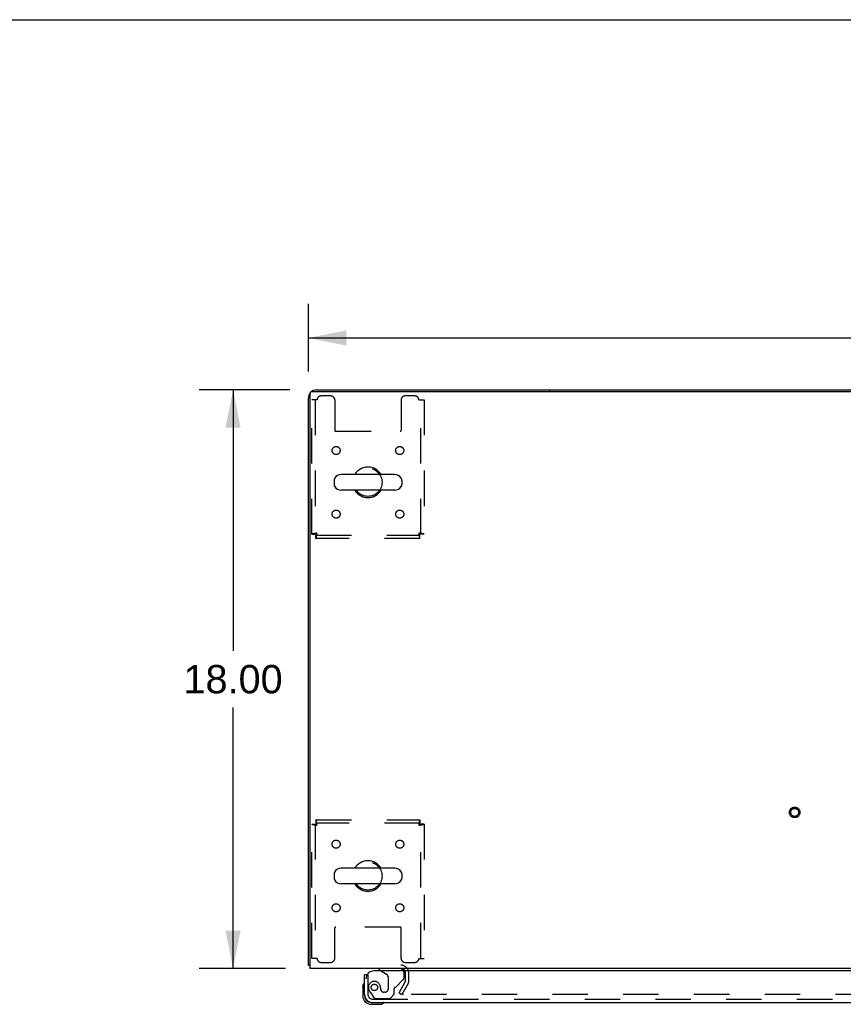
# Model space of a CAD drawing. Header units: inches. Extents: x 0 to 200, y 0 to 129.
# Tile 60 of 118: x 51 to 77, y 99 to 129. Entities that reach past the tile are written whole.
import ezdxf

# ---------------------------------------------------------------- set-up
doc = ezdxf.new("R2010")
doc.units = ezdxf.units.IN
doc.header["$LTSCALE"] = 11
doc.header["$MEASUREMENT"] = 0
doc.linetypes.add('HIDDEN', pattern=[0.2, 0.1, -0.1])
doc.layers.get('0').update_dxf_attribs({"linetype": 'CONTINUOUS'})
for name, color, linetype in [('DEFAULT_2', 8, 'HIDDEN'), ('DIMENSIONS', 7, 'CONTINUOUS'), ('DOOR_ASSEMBLY', 7, 'CONTINUOUS')]:
    doc.layers.add(name, color=color, linetype=linetype)
doc.styles.get("Standard").update_dxf_attribs({"font": 'arial.ttf'})
doc.dimstyles.new('DIMSTYLE_1', dxfattribs={"dimtxt": 0.882353, "dimasz": 1.176471, "dimexe": 0.09, "dimexo": 0.07, "dimgap": 0.0375, "dimtad": 0, "dimtih": 1, "dimtoh": 1, "dimzin": 4, "dimdsep": 46, "dimtxsty": 'Standard', "dimblk": '_FILLED', "dimblk1": '_FILLED', "dimblk2": '_FILLED', "dimcen": 0.09, "dimadec": 3, "dimazin": 1, "dimtfac": 1, "dimtdec": 3, "dimtofl": 0, "dimtmove": 0, "dimatfit": 3, "dimldrblk": '_FILLED', "dimfxl": 0, "dimtolj": 1, "dimtzin": 4, "dimarcsym": 0})

# ---------------------------------------------------------------- blocks, each defined once
blk = doc.blocks.new('_FILLED')
at = {"color": 0, "linetype": 'ByBlock'}
blk.add_solid([(0, 0), (-1, 0.2), (-1, -0.2)], dxfattribs=at)
blk = doc.blocks.new('*D1')
at = {"layer": 'DIMENSIONS', "color": 2, "linetype": 'Continuous'}
for p, q in [((60.202, 118.469), (60.202, 120.566)), ((100.452, 118.469), (100.452, 120.566)), ((60.202, 119.508), (78.344, 119.508)), ((100.452, 119.508), (82.309, 119.508))]:
    blk.add_line(p, q, dxfattribs=at)
at = {"layer": 'DIMENSIONS', "color": 2, "linetype": 'Continuous', "xscale": 1.1764705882, "yscale": 1.1764705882, "zscale": 1.1764705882, "rotation": 180}
blk.add_blockref('_FILLED', (60.202, 119.508), dxfattribs=at)
at = {"layer": 'DIMENSIONS', "color": 2, "linetype": 'Continuous', "xscale": 1.1764705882, "yscale": 1.1764705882, "zscale": 1.1764705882}
blk.add_blockref('_FILLED', (100.452, 119.508), dxfattribs=at)
at = {"layer": 'DIMENSIONS', "color": 2, "linetype": 'Continuous', "insert": (80.327, 119.949), "char_height": 0.8824, "width": 3.08332, "attachment_point": 2, "line_spacing_factor": 0.9}
blk.add_mtext('40.25', dxfattribs=at)
blk = doc.blocks.new('*D7')
at = {"layer": 'DIMENSIONS', "color": 2, "linetype": 'Continuous'}
for p, q in [((59.625, 117.892), (56.802, 117.892)), ((57.861, 117.892), (57.861, 109.774)), ((57.861, 99.892), (57.861, 108.01)), ((59.49, 99.892), (56.802, 99.892))]:
    blk.add_line(p, q, dxfattribs=at)
at = {"layer": 'DIMENSIONS', "color": 2, "linetype": 'Continuous', "xscale": 1.1764705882, "yscale": 1.1764705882, "zscale": 1.1764705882}
for p, rotation in [((57.861, 117.892), 90), ((57.861, 99.892), 270)]:
    blk.add_blockref('_FILLED', p, dxfattribs=dict(at, rotation=rotation))
at = {"layer": 'DIMENSIONS', "color": 2, "linetype": 'Continuous', "insert": (57.861, 109.333), "char_height": 0.8824, "width": 3.08332, "attachment_point": 2, "line_spacing_factor": 0.9}
blk.add_mtext('18.00', dxfattribs=at)

msp = doc.modelspace()

# ---------------------------------------------------------------- linework, layer by layer
at = {"color": 7, "linetype": 'Continuous'}
for p, q in [((0, 129.412), (200, 129.412)), ((67.702, 117.892), (67.702, 117.84)), ((67.702, 117.892), (92.952, 117.892)), ((62.887, 115.258), (61.224, 115.258)), ((61.002, 115.081), (61.002, 114.953)), ((63.11, 115.081), (63.11, 114.953)), ((62.887, 114.775), (61.224, 114.775)), ((62.887, 103.008), (61.224, 103.008)), ((61.002, 102.831), (61.002, 102.703)), ((63.11, 102.831), (63.11, 102.703)), ((62.887, 102.525), (61.224, 102.525)), ((60.254, 99.996), (60.202, 99.996))]:
    msp.add_line(p, q, dxfattribs=at)
at = {"color": 3, "linetype": 'Continuous'}
for p, q in [((60.254, 99.892), (60.254, 117.78)), ((60.314, 117.84), (100.34, 117.84)), ((60.448, 117.892), (67.702, 117.892)), ((60.202, 99.996), (60.202, 117.645)), ((100.4, 99.892), (60.254, 99.892))]:
    msp.add_line(p, q, dxfattribs=at)
for points in [[(60.229, 99.982), (60.226, 99.982), (60.222, 99.983), (60.219, 99.984), (60.217, 99.985), (60.214, 99.985), (60.212, 99.986), (60.209, 99.987), (60.207, 99.988), (60.206, 99.989), (60.205, 99.99), (60.203, 99.991), (60.203, 99.992), (60.202, 99.993), (60.202, 99.995), (60.202, 99.996)], [(60.254, 99.976), (60.251, 99.977), (60.248, 99.978), (60.244, 99.979), (60.24, 99.98), (60.236, 99.98), (60.229, 99.982)]]:
    msp.add_lwpolyline(points, dxfattribs=at)
for centre, radius, start, end in [((60.448, 117.645), 0.246, 140.5521, 180), ((60.314, 117.78), 0.06, 90, 180), ((60.448, 117.645), 0.246, 90, 129.447), ((63.08, 99.749), 0.142, 26.4775, 90)]:
    msp.add_arc(centre, radius, start, end, dxfattribs=at)
at = {"color": 7, "linetype": 'Continuous'}
for centre, radius, start, end in [((61.224, 115.017), 0.241, 90, 146.8152), ((62.056, 115.017), 0.475, 30.5571, 149.4429), ((62.887, 115.017), 0.241, 33.1848, 90), ((61.127, 115.081), 0.125, 146.8152, 180), ((61.127, 114.953), 0.125, 180, 213.1848), ((62.985, 115.081), 0.125, 0, 33.1848), ((62.985, 114.953), 0.125, 326.8152, 360), ((61.224, 115.017), 0.241, 213.1848, 270), ((62.056, 115.017), 0.475, 210.5571, 329.4429), ((62.887, 115.017), 0.241, 270, 326.8152), ((61.224, 102.767), 0.241, 90, 146.8152), ((62.056, 102.767), 0.475, 30.5571, 149.4429), ((62.887, 102.767), 0.241, 33.1848, 90), ((61.127, 102.831), 0.125, 146.8152, 180), ((61.127, 102.703), 0.125, 180, 213.1848), ((62.985, 102.831), 0.125, 0, 33.1848), ((62.985, 102.703), 0.125, 326.8152, 360), ((61.224, 102.767), 0.241, 213.1848, 270), ((62.056, 102.767), 0.475, 210.5571, 329.4429), ((62.887, 102.767), 0.241, 270, 326.8152)]:
    msp.add_arc(centre, radius, start, end, dxfattribs=at)
at = {"layer": 'DEFAULT_2', "color": 8, "linetype": 'HIDDEN'}
for p, q in [((60.899, 117.704), (60.598, 117.704)), ((63.514, 117.704), (63.212, 117.704)), ((60.306, 113.401), (60.306, 117.579)), ((60.473, 117.579), (60.306, 117.579)), ((60.41, 117.579), (60.41, 113.401)), ((61.024, 117.579), (61.024, 116.634)), ((63.087, 117.579), (63.087, 116.634)), ((63.639, 117.579), (63.806, 117.579)), ((63.702, 113.401), (63.702, 117.579)), ((63.806, 117.579), (63.806, 113.401)), ((61.054, 116.604), (63.057, 116.604)), ((60.306, 113.401), (60.41, 113.401)), ((60.44, 113.267), (60.44, 113.371)), ((60.44, 113.371), (63.672, 113.371)), ((63.672, 113.267), (63.672, 113.371)), ((63.806, 113.401), (63.702, 113.401)), ((63.672, 113.267), (60.44, 113.267)), ((60.44, 104.517), (60.44, 104.413)), ((60.44, 104.517), (63.672, 104.517)), ((63.672, 104.517), (63.672, 104.413)), ((60.306, 100.204), (60.306, 104.383)), ((60.306, 104.383), (60.41, 104.383)), ((60.41, 104.383), (60.41, 100.204)), ((63.672, 104.413), (60.44, 104.413)), ((63.702, 100.204), (63.702, 104.383)), ((63.806, 104.383), (63.702, 104.383)), ((63.806, 104.383), (63.806, 100.204)), ((61.024, 100.204), (61.024, 101.149)), ((63.057, 101.179), (61.054, 101.179)), ((63.087, 100.204), (63.087, 101.149)), ((60.473, 100.204), (60.306, 100.204)), ((63.639, 100.204), (63.806, 100.204)), ((60.598, 100.079), (60.899, 100.079)), ((63.212, 100.079), (63.514, 100.079)), ((63.223, 99.488), (63.223, 99.749)), ((63.327, 99.488), (63.327, 99.749)), ((63.022, 99.131), (63.218, 99.471)), ((63.308, 99.419), (63.112, 99.079)), ((63.022, 99.131), (63.112, 99.079)), ((97.495, 99.079), (63.158, 99.079))]:
    msp.add_line(p, q, dxfattribs=at)
for points in [[(60.473, 113.434), (60.454, 113.432), (60.435, 113.429), (60.417, 113.427), (60.4, 113.424), (60.384, 113.422), (60.368, 113.42), (60.354, 113.417), (60.342, 113.415), (60.331, 113.413), (60.322, 113.41), (60.315, 113.408), (60.31, 113.406), (60.307, 113.403), (60.306, 113.401)], [(60.473, 113.434), (60.465, 113.432), (60.459, 113.429), (60.452, 113.427), (60.445, 113.424), (60.439, 113.422), (60.433, 113.42), (60.428, 113.417), (60.423, 113.415), (60.419, 113.413), (60.416, 113.41), (60.413, 113.408), (60.411, 113.406), (60.41, 113.403), (60.41, 113.401)], [(60.44, 113.267), (60.442, 113.268), (60.444, 113.271), (60.447, 113.276), (60.449, 113.283), (60.451, 113.292), (60.454, 113.303), (60.456, 113.316), (60.458, 113.33), (60.461, 113.345), (60.463, 113.361), (60.465, 113.379), (60.468, 113.397), (60.47, 113.415), (60.473, 113.434)], [(60.44, 113.371), (60.442, 113.371), (60.444, 113.372), (60.447, 113.374), (60.449, 113.377), (60.451, 113.381), (60.454, 113.385), (60.456, 113.389), (60.458, 113.395), (60.461, 113.4), (60.463, 113.407), (60.465, 113.413), (60.468, 113.42), (60.47, 113.427), (60.473, 113.434)], [(63.702, 113.401), (63.701, 113.403), (63.7, 113.406), (63.698, 113.408), (63.695, 113.41), (63.692, 113.413), (63.688, 113.415), (63.683, 113.417), (63.678, 113.42), (63.672, 113.422), (63.666, 113.424), (63.659, 113.427), (63.653, 113.429), (63.646, 113.432), (63.639, 113.434)], [(63.639, 113.434), (63.641, 113.415), (63.643, 113.397), (63.646, 113.379), (63.648, 113.361), (63.65, 113.345), (63.653, 113.33), (63.655, 113.316), (63.657, 113.303), (63.66, 113.292), (63.662, 113.283), (63.664, 113.276), (63.667, 113.271), (63.669, 113.268), (63.672, 113.267)], [(63.806, 113.401), (63.804, 113.403), (63.801, 113.406), (63.796, 113.408), (63.789, 113.41), (63.78, 113.413), (63.769, 113.415), (63.757, 113.417), (63.743, 113.42), (63.727, 113.422), (63.711, 113.424), (63.694, 113.427), (63.676, 113.429), (63.657, 113.432), (63.639, 113.434)], [(63.639, 113.434), (63.641, 113.427), (63.643, 113.42), (63.646, 113.413), (63.648, 113.407), (63.65, 113.4), (63.653, 113.395), (63.655, 113.389), (63.657, 113.385), (63.66, 113.381), (63.662, 113.377), (63.664, 113.374), (63.667, 113.372), (63.669, 113.371), (63.672, 113.371)], [(60.473, 104.35), (60.47, 104.369), (60.468, 104.387), (60.465, 104.405), (60.463, 104.422), (60.461, 104.439), (60.458, 104.454), (60.456, 104.468), (60.454, 104.48), (60.451, 104.491), (60.449, 104.5), (60.447, 104.508), (60.444, 104.513), (60.442, 104.516), (60.44, 104.517)], [(63.672, 104.517), (63.669, 104.516), (63.667, 104.513), (63.664, 104.508), (63.662, 104.5), (63.66, 104.491), (63.657, 104.48), (63.655, 104.468), (63.653, 104.454), (63.65, 104.439), (63.648, 104.422), (63.646, 104.405), (63.643, 104.387), (63.641, 104.369), (63.639, 104.35)], [(60.306, 104.383), (60.307, 104.381), (60.31, 104.378), (60.315, 104.376), (60.322, 104.373), (60.331, 104.371), (60.342, 104.369), (60.354, 104.366), (60.368, 104.364), (60.384, 104.362), (60.4, 104.359), (60.417, 104.357), (60.435, 104.355), (60.454, 104.352), (60.473, 104.35)], [(60.41, 104.383), (60.41, 104.381), (60.411, 104.378), (60.413, 104.376), (60.416, 104.373), (60.419, 104.371), (60.423, 104.369), (60.428, 104.366), (60.433, 104.364), (60.439, 104.362), (60.445, 104.359), (60.452, 104.357), (60.459, 104.355), (60.465, 104.352), (60.473, 104.35)], [(60.473, 104.35), (60.47, 104.357), (60.468, 104.364), (60.465, 104.371), (60.463, 104.377), (60.461, 104.383), (60.458, 104.389), (60.456, 104.394), (60.454, 104.399), (60.451, 104.403), (60.449, 104.407), (60.447, 104.409), (60.444, 104.411), (60.442, 104.412), (60.44, 104.413)], [(63.672, 104.413), (63.669, 104.412), (63.667, 104.411), (63.664, 104.409), (63.662, 104.407), (63.66, 104.403), (63.657, 104.399), (63.655, 104.394), (63.653, 104.389), (63.65, 104.383), (63.648, 104.377), (63.646, 104.371), (63.643, 104.364), (63.641, 104.357), (63.639, 104.35)], [(63.639, 104.35), (63.646, 104.352), (63.653, 104.355), (63.659, 104.357), (63.666, 104.359), (63.672, 104.362), (63.678, 104.364), (63.683, 104.366), (63.688, 104.369), (63.692, 104.371), (63.695, 104.373), (63.698, 104.376), (63.7, 104.378), (63.701, 104.381), (63.702, 104.383)], [(63.639, 104.35), (63.657, 104.352), (63.676, 104.355), (63.694, 104.357), (63.711, 104.359), (63.727, 104.362), (63.743, 104.364), (63.757, 104.366), (63.769, 104.369), (63.78, 104.371), (63.789, 104.373), (63.796, 104.376), (63.801, 104.378), (63.804, 104.381), (63.806, 104.383)], [(63.14, 99.104), (63.139, 99.103), (63.139, 99.101), (63.138, 99.099), (63.138, 99.098), (63.138, 99.097)], [(63.138, 99.097), (63.138, 99.096), (63.138, 99.094), (63.139, 99.092), (63.139, 99.091), (63.14, 99.089), (63.141, 99.088), (63.142, 99.086), (63.144, 99.085), (63.145, 99.084), (63.147, 99.082), (63.148, 99.082)], [(63.158, 99.079), (63.156, 99.079), (63.154, 99.08), (63.152, 99.08), (63.15, 99.081), (63.148, 99.082)]]:
    msp.add_lwpolyline(points, dxfattribs=at)
for centre, radius in [((61.066, 116.006), 0.125), ((63.045, 116.006), 0.125), ((62.056, 115.017), 0.438), ((61.066, 114.027), 0.125), ((63.045, 114.027), 0.125), ((75.327, 104.746), 0.164), ((75.327, 104.746), 0.124), ((61.066, 103.756), 0.125), ((63.045, 103.756), 0.125), ((62.056, 102.767), 0.438), ((61.066, 101.777), 0.125), ((63.045, 101.777), 0.125)]:
    msp.add_circle(centre, radius, dxfattribs=at)
for centre, radius, start, end in [((60.598, 117.579), 0.125, 90, 180), ((60.899, 117.579), 0.125, 0, 90), ((63.212, 117.579), 0.125, 90, 180), ((63.514, 117.579), 0.125, 0, 90), ((61.054, 116.634), 0.03, 180, 270), ((63.057, 116.634), 0.03, 270, 360), ((61.054, 101.149), 0.03, 90, 180), ((63.057, 101.149), 0.03, 0, 90), ((60.598, 100.204), 0.125, 180, 270), ((60.899, 100.204), 0.125, 270, 360), ((63.212, 100.204), 0.125, 180, 270), ((63.514, 100.204), 0.125, 270, 360), ((63.08, 99.749), 0.246, 0, 90), ((63.08, 99.749), 0.142, 0, 26.4775), ((63.19, 99.488), 0.033, 330, 360), ((63.19, 99.488), 0.137, 330, 360)]:
    msp.add_arc(centre, radius, start, end, dxfattribs=at)
at = {"layer": 'DOOR_ASSEMBLY', "color": 7, "linetype": 'Continuous'}
for p, q in [((62.394, 99.892), (62.394, 99.853)), ((62.027, 99.688), (61.952, 99.688)), ((62.394, 99.853), (62.463, 99.813)), ((61.892, 99.293), (61.894, 99.331)), ((61.892, 99.293), (61.892, 99.037)), ((61.952, 99.08), (61.952, 99.037)), ((62.155, 98.834), (62.198, 98.834)), ((62.155, 98.774), (62.411, 98.774))]:
    msp.add_line(p, q, dxfattribs=at)
at = {"layer": 'DOOR_ASSEMBLY', "color": 8, "linetype": 'HIDDEN'}
for p, q in [((63.024, 99.892), (62.394, 99.892)), ((62.056, 99.688), (62.056, 99.08)), ((62.463, 99.813), (62.632, 99.715)), ((62.682, 99.628), (62.682, 99.249)), ((63.181, 99.612), (63.181, 99.735)), ((62.932, 99.322), (63.151, 99.542)), ((62.13, 99.137), (62.232, 98.992)), ((62.453, 99.249), (62.453, 99.237)), ((62.584, 99.151), (62.551, 99.151)), ((62.748, 98.959), (62.874, 99.085)), ((62.874, 99.085), (62.874, 99.264)), ((62.198, 98.938), (97.893, 98.938)), ((62.296, 98.959), (62.748, 98.959))]:
    msp.add_line(p, q, dxfattribs=at)
at = {"layer": 'DOOR_ASSEMBLY', "color": 3, "linetype": 'Continuous'}
for p, q in [((61.952, 99.08), (61.952, 99.688)), ((98.077, 99.813), (62.244, 99.813)), ((62.198, 98.834), (97.893, 98.834))]:
    msp.add_line(p, q, dxfattribs=at)
at = {"layer": 'DOOR_ASSEMBLY', "color": 8, "linetype": 'HIDDEN'}
msp.add_circle((62.256, 99.301), 0.101, dxfattribs=at)
at = {"layer": 'DOOR_ASSEMBLY', "color": 7, "linetype": 'Continuous'}
for centre, radius, start, end in [((63.024, 99.735), 0.157, 29.8303, 90), ((62.142, 99.293), 0.25, 149.1101, 180), ((61.94, 99.414), 0.015, 96.3796, 149.1101), ((61.937, 99.414), 0.015, 0, 83.6204), ((62.155, 99.037), 0.263, 180, 270), ((62.155, 99.037), 0.203, 180, 270), ((62.411, 99.024), 0.25, 270, 300.8899), ((62.532, 98.819), 0.015, 6.3796, 90), ((62.532, 98.822), 0.015, 300.8899, 353.6204)]:
    msp.add_arc(centre, radius, start, end, dxfattribs=at)
at = {"layer": 'DOOR_ASSEMBLY', "color": 3, "linetype": 'Continuous'}
for centre, radius, start, end in [((62.244, 99.563), 0.25, 90, 180), ((62.198, 99.08), 0.246, 180, 270)]:
    msp.add_arc(centre, radius, start, end, dxfattribs=at)
at = {"layer": 'DOOR_ASSEMBLY', "color": 8, "linetype": 'HIDDEN'}
for centre, radius, start, end in [((62.582, 99.628), 0.1, 0, 59.908), ((63.081, 99.612), 0.1, 315, 360), ((63.024, 99.735), 0.157, 0, 29.8303), ((62.256, 99.301), 0.187, 17.8482, 196.8439), ((62.06, 99.237), 0.393, 1.6599, 17.9298), ((62.913, 99.264), 0.039, 111.6096, 180), ((62.861, 99.393), 0.1, 291.6096, 315), ((62.198, 99.08), 0.142, 180, 270), ((62.446, 99.358), 0.386, 196.8439, 215.1), ((62.296, 99.038), 0.079, 215.1, 270), ((62.551, 99.249), 0.098, 180, 270), ((62.584, 99.249), 0.098, 270, 360)]:
    msp.add_arc(centre, radius, start, end, dxfattribs=at)

# ---------------------------------------------------------------- dimensions: what is measured, and where the dimension line sits
at = {"layer": 'DIMENSIONS', "color": 2, "linetype": 'Continuous'}
for base, p1, p2, angle, picture, middle in [((60.202, 119.508), (100.452, 120.636), (60.202, 120.636), 180, '*D1', (80.307, 119.503)), ((57.861, 99.892), (59.695, 117.892), (59.56, 99.892), 270, '*D7', (57.899, 108.887))]:
    dim = msp.add_linear_dim(base=base, p1=p1, p2=p2, angle=angle, dimstyle='DIMSTYLE_1', dxfattribs=at)
    dim.commit()
    dim.dimension.update_dxf_attribs({"geometry": picture, "text_midpoint": middle, "dimtype": 160})

doc.saveas('drawing.dxf')
